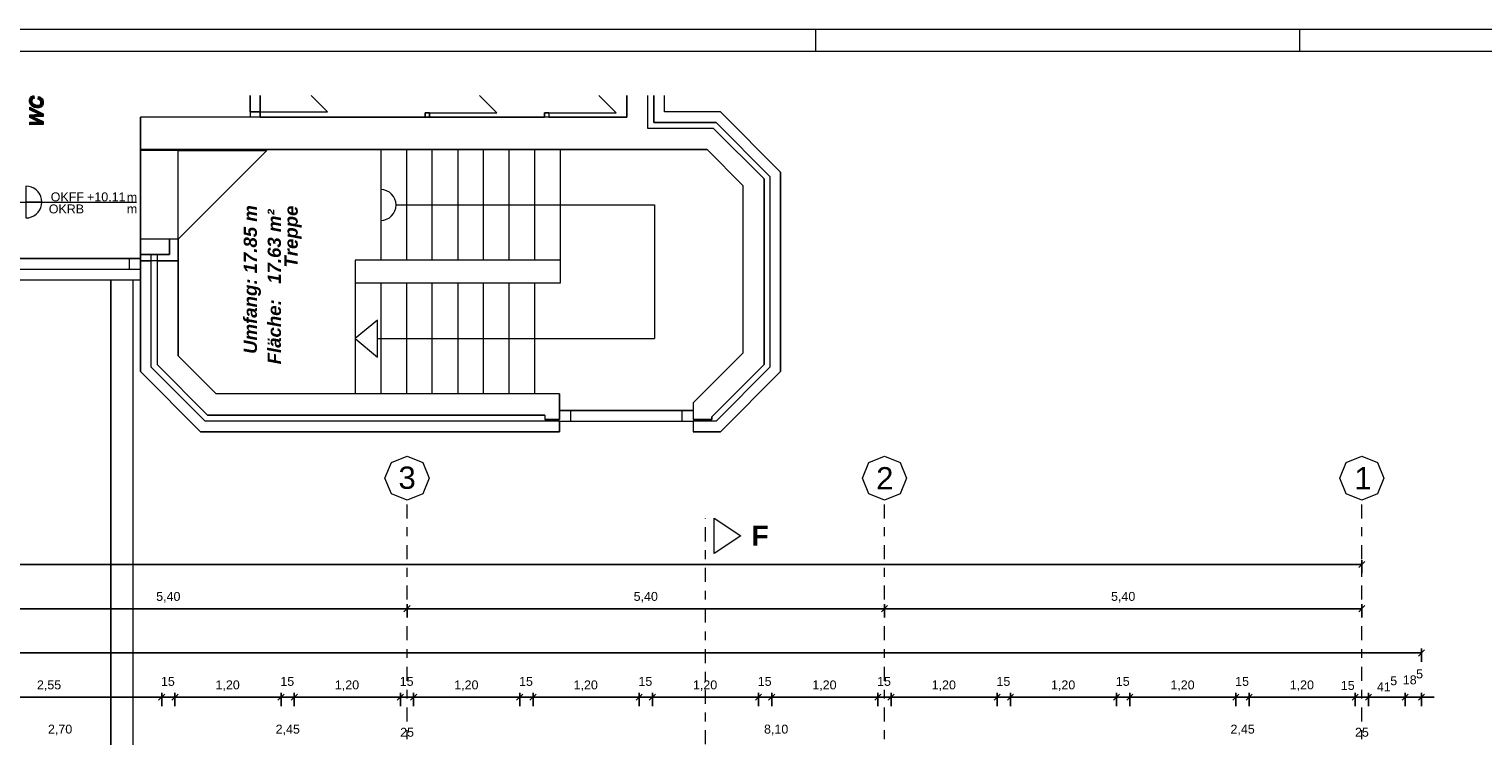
# Model space of a CAD drawing. Header units: metres. Extents: x -45.2 to 14.3, y -31.8 to 10.2.
# Tile 146 of 148: x -15.1 to 1.4, y 2.2 to 10.2. Entities that reach past the tile are written whole.
import ezdxf

# ---------------------------------------------------------------- set-up
doc = ezdxf.new("R2010")
doc.units = ezdxf.units.M
doc.header["$LTSCALE"] = 0.05
doc.linetypes.add('Achsen 01', pattern=[5.291531, 3.175, -1.058062, 0.352704, -0.705764])
doc.layers.get('0').update_dxf_attribs({"lineweight": 25})
doc.layers.add('017_Stahlbauarbeiten-000 Aufsicht Dach', color=7, linetype='Continuous', lineweight=9, true_color=0xd9d9d9)
doc.layers.add('AV1-Achsen', color=1, linetype='Achsen 01', lineweight=18, true_color=0xff0000)
for name, color, linetype, lineweight in [('AV1-Planrahmen', 7, 'Continuous', 9), ('AV1-Schnitt Achsen', 7, 'Achsen 01', 18), ('Bemaßung-Bemaßung', 7, 'Continuous', 9), ('COE_Bestand-allg.', 7, 'Continuous', 9), ('Keine', 7, 'Continuous', 9)]:
    doc.layers.add(name, color=color, linetype=linetype, lineweight=lineweight)
doc.styles.add('Arial', font='arial.ttf')
doc.styles.add('Arial (bold italic)', font='arialbi.ttf')
doc.styles.add('Arial (bold)', font='arialbd.ttf')

# ---------------------------------------------------------------- blocks, each defined once
blk = doc.blocks.new('Group')
at = {"layer": 'AV1-Planrahmen', "color": 7}
for p, q in [((0.1855, 0.4155), (0.1855, 0.4205)), ((0.295, 0.4155), (0.295, 0.4205))]:
    blk.add_line(p, q, dxfattribs=at)
at = {"layer": 'AV1-Planrahmen', "color": 7, "flags": 128}
for points in [[(-0.5945, -0.4205), (-0.5945, 0.4205), (0.5945, 0.4205), (0.5945, -0.4205)], [(-0.5695, -0.4155), (-0.5695, 0.4155), (0.4045, 0.4155), (0.4045, -0.4155)]]:
    blk.add_lwpolyline(points, close=True, dxfattribs=at)

msp = doc.modelspace()

# ---------------------------------------------------------------- linework, layer by layer
at = {"color": 0, "linetype": 'ByBlock', "lineweight": -2}
for p, q in [((0, 4.175), (-0.071, 4.175)), ((-10.8, 3.675), (-10.871, 3.675)), ((-10.8, 3.675), (-10.729, 3.675)), ((-5.4, 3.675), (-5.471, 3.675)), ((-5.4, 3.675), (-5.329, 3.675)), ((0, 3.675), (-0.071, 3.675)), ((0.675, 3.175), (0.604, 3.175)), ((-13.575, 2.675), (-13.646, 2.675)), ((-13.575, 2.675), (-13.646, 2.675)), ((-13.425, 2.675), (-13.354, 2.675)), ((-13.425, 2.675), (-13.354, 2.675)), ((-12.225, 2.675), (-12.296, 2.675)), ((-12.225, 2.675), (-12.296, 2.675)), ((-12.075, 2.675), (-12.004, 2.675)), ((-12.075, 2.675), (-12.004, 2.675)), ((-10.875, 2.675), (-10.946, 2.675)), ((-10.875, 2.675), (-10.946, 2.675)), ((-10.725, 2.675), (-10.654, 2.675)), ((-10.725, 2.675), (-10.654, 2.675)), ((-9.525, 2.675), (-9.596, 2.675)), ((-9.525, 2.675), (-9.596, 2.675)), ((-9.375, 2.675), (-9.304, 2.675)), ((-9.375, 2.675), (-9.304, 2.675)), ((-8.175, 2.675), (-8.246, 2.675)), ((-8.175, 2.675), (-8.246, 2.675)), ((-8.025, 2.675), (-7.954, 2.675)), ((-8.025, 2.675), (-7.954, 2.675)), ((-6.825, 2.675), (-6.896, 2.675)), ((-6.825, 2.675), (-6.896, 2.675)), ((-6.675, 2.675), (-6.604, 2.675)), ((-6.675, 2.675), (-6.604, 2.675)), ((-5.475, 2.675), (-5.546, 2.675)), ((-5.475, 2.675), (-5.546, 2.675)), ((-5.325, 2.675), (-5.254, 2.675)), ((-5.325, 2.675), (-5.254, 2.675)), ((-4.125, 2.675), (-4.196, 2.675)), ((-4.125, 2.675), (-4.196, 2.675)), ((-3.975, 2.675), (-3.904, 2.675)), ((-3.975, 2.675), (-3.904, 2.675)), ((-2.775, 2.675), (-2.846, 2.675)), ((-2.775, 2.675), (-2.846, 2.675)), ((-2.625, 2.675), (-2.554, 2.675)), ((-2.625, 2.675), (-2.554, 2.675)), ((-1.425, 2.675), (-1.496, 2.675)), ((-1.425, 2.675), (-1.496, 2.675)), ((-1.275, 2.675), (-1.204, 2.675)), ((-1.275, 2.675), (-1.204, 2.675)), ((-0.075, 2.675), (-0.146, 2.675)), ((-0.075, 2.675), (-0.146, 2.675)), ((0.075, 2.675), (0.146, 2.675)), ((0.075, 2.675), (0.146, 2.675)), ((0.49, 2.675), (0.419, 2.675)), ((0.49, 2.675), (0.419, 2.675)), ((0.675, 2.675), (0.746, 2.675))]:
    msp.add_line(p, q, dxfattribs=at)
at = {"color": 0, "linetype": 'Continuous', "lineweight": 15}
for p, q in [((0.035, 4.21), (-0.035, 4.14)), ((-10.765, 3.71), (-10.835, 3.64)), ((-10.835, 3.64), (-10.765, 3.71)), ((-5.365, 3.71), (-5.435, 3.64)), ((-5.435, 3.64), (-5.365, 3.71)), ((0.035, 3.71), (-0.035, 3.64)), ((0.71, 3.21), (0.64, 3.14)), ((-13.54, 2.71), (-13.61, 2.64)), ((-13.54, 2.71), (-13.61, 2.64)), ((-13.46, 2.64), (-13.39, 2.71)), ((-13.46, 2.64), (-13.39, 2.71)), ((-12.19, 2.71), (-12.26, 2.64)), ((-12.19, 2.71), (-12.26, 2.64)), ((-12.11, 2.64), (-12.04, 2.71)), ((-12.11, 2.64), (-12.04, 2.71)), ((-10.84, 2.71), (-10.91, 2.64)), ((-10.84, 2.71), (-10.91, 2.64)), ((-10.76, 2.64), (-10.69, 2.71)), ((-10.76, 2.64), (-10.69, 2.71)), ((-9.49, 2.71), (-9.56, 2.64)), ((-9.49, 2.71), (-9.56, 2.64)), ((-9.41, 2.64), (-9.34, 2.71)), ((-9.41, 2.64), (-9.34, 2.71)), ((-8.14, 2.71), (-8.21, 2.64)), ((-8.14, 2.71), (-8.21, 2.64)), ((-8.06, 2.64), (-7.99, 2.71)), ((-8.06, 2.64), (-7.99, 2.71)), ((-6.79, 2.71), (-6.86, 2.64)), ((-6.79, 2.71), (-6.86, 2.64)), ((-6.71, 2.64), (-6.64, 2.71)), ((-6.71, 2.64), (-6.64, 2.71)), ((-5.44, 2.71), (-5.51, 2.64)), ((-5.44, 2.71), (-5.51, 2.64)), ((-5.36, 2.64), (-5.29, 2.71)), ((-5.36, 2.64), (-5.29, 2.71)), ((-4.09, 2.71), (-4.16, 2.64)), ((-4.09, 2.71), (-4.16, 2.64)), ((-4.01, 2.64), (-3.94, 2.71)), ((-4.01, 2.64), (-3.94, 2.71)), ((-2.74, 2.71), (-2.81, 2.64)), ((-2.74, 2.71), (-2.81, 2.64)), ((-2.66, 2.64), (-2.59, 2.71)), ((-2.66, 2.64), (-2.59, 2.71)), ((-1.39, 2.71), (-1.46, 2.64)), ((-1.39, 2.71), (-1.46, 2.64)), ((-1.31, 2.64), (-1.24, 2.71)), ((-1.31, 2.64), (-1.24, 2.71)), ((-0.04, 2.71), (-0.11, 2.64)), ((-0.04, 2.71), (-0.11, 2.64)), ((0.04, 2.64), (0.11, 2.71)), ((0.04, 2.64), (0.11, 2.71)), ((0.525, 2.71), (0.455, 2.64)), ((0.525, 2.71), (0.455, 2.64)), ((0.64, 2.64), (0.71, 2.71))]:
    msp.add_line(p, q, dxfattribs=at)
at = {"layer": '017_Stahlbauarbeiten-000 Aufsicht Dach'}
for points in [[(-15.55, 0.675), (-15.55, 7.393), (-14.15, 7.393), (-14.15, 0.675)], [(-14.15, 7.393), (-13.9, 7.393), (-13.9, 0.675), (-14.15, 0.675)]]:
    msp.add_lwpolyline(points, close=True, dxfattribs=at)
at = {"layer": 'AV1-Achsen'}
for p, q in [((-10.8, -26.5), (-10.8, 4.9)), ((-5.4, -26.5), (-5.4, 4.9)), ((0, -26.5), (0, 4.9))]:
    msp.add_line(p, q, dxfattribs=at)
at = {"layer": 'AV1-Achsen', "linetype": 'Continuous'}
for points in [[(-10.8, 5.4), (-10.623, 5.327), (-10.55, 5.15), (-10.623, 4.973), (-10.8, 4.9), (-10.977, 4.973), (-11.05, 5.15), (-10.977, 5.327)], [(-5.4, 5.4), (-5.223, 5.327), (-5.15, 5.15), (-5.223, 4.973), (-5.4, 4.9), (-5.577, 4.973), (-5.65, 5.15), (-5.577, 5.327)], [(0, 5.4), (0.177, 5.327), (0.25, 5.15), (0.177, 4.973), (0, 4.9), (-0.177, 4.973), (-0.25, 5.15), (-0.177, 5.327)]]:
    msp.add_lwpolyline(points, close=True, dxfattribs=at)
at = {"layer": 'AV1-Schnitt Achsen'}
msp.add_line((-7.425, -26.3), (-7.425, 4.7), dxfattribs=at)
at = {"layer": 'AV1-Schnitt Achsen', "linetype": 'Continuous'}
msp.add_lwpolyline([(-7.325, 4.3), (-7.325, 4.7), (-7.025, 4.5)], close=True, dxfattribs=at)
at = {"layer": 'Bemaßung-Bemaßung', "color": 0, "lineweight": -2}
for p, q in [((-39.079, 4.175), (-0.071, 4.175)), ((0, 4.075), (0, 4.225)), ((-10.871, 3.675), (-16.129, 3.675)), ((-10.8, 3.575), (-10.8, 3.725)), ((-10.8, 3.575), (-10.8, 3.725)), ((-5.471, 3.675), (-10.729, 3.675)), ((-5.4, 3.575), (-5.4, 3.725)), ((-5.4, 3.575), (-5.4, 3.725)), ((-0.071, 3.675), (-5.329, 3.675)), ((0, 3.575), (0, 3.725)), ((-39.754, 3.175), (0.604, 3.175)), ((0.675, 3.075), (0.675, 3.225))]:
    msp.add_line(p, q, dxfattribs=at)
at = {"layer": 'Bemaßung-Bemaßung', "color": 0, "linetype": 'Continuous', "lineweight": -2}
for p, q in [((-16.054, 2.675), (-13.646, 2.675)), ((-13.646, 2.675), (-13.716, 2.675)), ((-13.575, 2.575), (-13.575, 2.725)), ((-13.575, 2.575), (-13.575, 2.725)), ((-13.575, 2.675), (-13.425, 2.675)), ((-13.425, 2.575), (-13.425, 2.725)), ((-13.425, 2.575), (-13.425, 2.725)), ((-13.354, 2.675), (-12.296, 2.675)), ((-13.354, 2.675), (-13.284, 2.675)), ((-12.296, 2.675), (-12.366, 2.675)), ((-12.225, 2.575), (-12.225, 2.725)), ((-12.225, 2.575), (-12.225, 2.725)), ((-12.225, 2.675), (-12.075, 2.675)), ((-12.075, 2.575), (-12.075, 2.725)), ((-12.075, 2.575), (-12.075, 2.725)), ((-12.004, 2.675), (-10.946, 2.675)), ((-12.004, 2.675), (-11.934, 2.675)), ((-10.946, 2.675), (-11.016, 2.675)), ((-10.875, 2.575), (-10.875, 2.725)), ((-10.875, 2.575), (-10.875, 2.725)), ((-10.875, 2.675), (-10.725, 2.675)), ((-10.725, 2.575), (-10.725, 2.725)), ((-10.725, 2.575), (-10.725, 2.725)), ((-10.654, 2.675), (-9.596, 2.675)), ((-10.654, 2.675), (-10.584, 2.675)), ((-9.596, 2.675), (-9.666, 2.675)), ((-9.525, 2.575), (-9.525, 2.725)), ((-9.525, 2.575), (-9.525, 2.725)), ((-9.525, 2.675), (-9.375, 2.675)), ((-9.375, 2.575), (-9.375, 2.725)), ((-9.375, 2.575), (-9.375, 2.725)), ((-9.304, 2.675), (-8.246, 2.675)), ((-9.304, 2.675), (-9.234, 2.675)), ((-8.246, 2.675), (-8.316, 2.675)), ((-8.175, 2.575), (-8.175, 2.725)), ((-8.175, 2.575), (-8.175, 2.725)), ((-8.175, 2.675), (-8.025, 2.675)), ((-8.025, 2.575), (-8.025, 2.725)), ((-8.025, 2.575), (-8.025, 2.725)), ((-7.954, 2.675), (-6.896, 2.675)), ((-7.954, 2.675), (-7.884, 2.675)), ((-6.896, 2.675), (-6.966, 2.675)), ((-6.825, 2.575), (-6.825, 2.725)), ((-6.825, 2.575), (-6.825, 2.725)), ((-6.825, 2.675), (-6.675, 2.675)), ((-6.675, 2.575), (-6.675, 2.725)), ((-6.675, 2.575), (-6.675, 2.725)), ((-6.604, 2.675), (-5.546, 2.675)), ((-6.604, 2.675), (-6.534, 2.675)), ((-5.546, 2.675), (-5.616, 2.675)), ((-5.475, 2.575), (-5.475, 2.725)), ((-5.475, 2.575), (-5.475, 2.725)), ((-5.475, 2.675), (-5.325, 2.675)), ((-5.325, 2.575), (-5.325, 2.725)), ((-5.325, 2.575), (-5.325, 2.725)), ((-5.254, 2.675), (-4.196, 2.675)), ((-5.254, 2.675), (-5.184, 2.675)), ((-4.196, 2.675), (-4.266, 2.675)), ((-4.125, 2.575), (-4.125, 2.725)), ((-4.125, 2.575), (-4.125, 2.725)), ((-4.125, 2.675), (-3.975, 2.675)), ((-3.975, 2.575), (-3.975, 2.725)), ((-3.975, 2.575), (-3.975, 2.725)), ((-3.904, 2.675), (-2.846, 2.675)), ((-3.904, 2.675), (-3.834, 2.675)), ((-2.846, 2.675), (-2.916, 2.675)), ((-2.775, 2.575), (-2.775, 2.725)), ((-2.775, 2.575), (-2.775, 2.725)), ((-2.775, 2.675), (-2.625, 2.675)), ((-2.625, 2.575), (-2.625, 2.725)), ((-2.625, 2.575), (-2.625, 2.725)), ((-2.554, 2.675), (-1.496, 2.675)), ((-2.554, 2.675), (-2.484, 2.675)), ((-1.496, 2.675), (-1.566, 2.675)), ((-1.425, 2.575), (-1.425, 2.725)), ((-1.425, 2.575), (-1.425, 2.725)), ((-1.425, 2.675), (-1.275, 2.675)), ((-1.275, 2.575), (-1.275, 2.725)), ((-1.275, 2.575), (-1.275, 2.725)), ((-1.204, 2.675), (-0.146, 2.675)), ((-1.204, 2.675), (-1.134, 2.675)), ((-0.146, 2.675), (-0.216, 2.675)), ((-0.075, 2.575), (-0.075, 2.725)), ((-0.075, 2.575), (-0.075, 2.725)), ((-0.075, 2.675), (0.075, 2.675)), ((0.075, 2.575), (0.075, 2.725)), ((0.075, 2.575), (0.075, 2.725)), ((0.146, 2.675), (0.419, 2.675)), ((0.146, 2.675), (0.216, 2.675)), ((0.419, 2.675), (0.349, 2.675)), ((0.49, 2.575), (0.49, 2.725)), ((0.49, 2.575), (0.49, 2.725)), ((0.49, 2.675), (0.675, 2.675)), ((0.675, 2.575), (0.675, 2.725)), ((0.746, 2.675), (0.816, 2.675))]:
    msp.add_line(p, q, dxfattribs=at)
at = {"layer": 'COE_Bestand-allg.', "color": 7}
for p, q in [((-14.971, 9.433), (-14.971, 9.433)), ((-14.917, 9.269), (-14.917, 9.269))]:
    msp.add_line(p, q, dxfattribs=at)
at = {"layer": 'COE_Bestand-allg.', "color": 7, "linetype": 'Continuous', "lineweight": 9}
for p, q in [((-12.575, 9.29), (-12.575, 9.475)), ((-12.46, 9.29), (-12.46, 9.475)), ((-11.7, 9.29), (-11.885, 9.475)), ((-9.785, 9.278), (-9.982, 9.475)), ((-8.435, 9.278), (-8.632, 9.475)), ((-8.315, 9.228), (-8.315, 9.475)), ((-8.075, 9.103), (-8.075, 9.475)), ((-8.008, 9.17), (-8.008, 9.475)), ((-7.888, 9.29), (-7.888, 9.475)), ((-8.315, 9.228), (-13.815, 9.228)), ((-13.815, 8.863), (-13.815, 9.228)), ((-12.575, 9.29), (-12.575, 9.228)), ((-12.575, 9.29), (-12.46, 9.29)), ((-12.46, 9.29), (-12.46, 9.228)), ((-12.46, 9.29), (-11.7, 9.29)), ((-10.595, 9.278), (-10.595, 9.228)), ((-10.545, 9.278), (-10.595, 9.278)), ((-10.545, 9.278), (-10.545, 9.228)), ((-10.545, 9.278), (-9.785, 9.278)), ((-9.245, 9.278), (-9.245, 9.228)), ((-9.195, 9.278), (-9.245, 9.278)), ((-9.195, 9.278), (-9.195, 9.228)), ((-9.195, 9.278), (-8.435, 9.278)), ((-7.255, 9.29), (-7.888, 9.29)), ((-7.255, 9.29), (-6.575, 8.61)), ((-7.333, 9.103), (-8.075, 9.103)), ((-7.305, 9.17), (-8.008, 9.17)), ((-7.333, 9.103), (-6.762, 8.532)), ((-7.305, 9.17), (-6.695, 8.56)), ((-13.815, 8.853), (-13.815, 8.863)), ((-7.406, 8.863), (-13.815, 8.863)), ((-13.815, 7.853), (-13.815, 8.853)), ((-13.387, 8.853), (-13.815, 8.853)), ((-13.387, 8.853), (-13.387, 8.863)), ((-13.387, 7.853), (-13.387, 8.853)), ((-13.387, 8.853), (-12.387, 8.853)), ((-12.387, 8.853), (-13.387, 7.853)), ((-11.098, 8.863), (-11.098, 7.613)), ((-10.807, 8.863), (-10.807, 7.613)), ((-10.518, 8.863), (-10.518, 7.613)), ((-10.227, 8.863), (-10.227, 7.613)), ((-9.938, 8.863), (-9.938, 7.613)), ((-9.648, 8.863), (-9.648, 7.613)), ((-9.357, 8.863), (-9.357, 7.613)), ((-9.068, 8.863), (-9.068, 7.613)), ((-7.003, 8.459), (-7.406, 8.863)), ((-6.695, 8.56), (-6.695, 6.405)), ((-6.575, 8.61), (-6.575, 6.355)), ((-7.003, 8.459), (-7.003, 6.562)), ((-6.762, 8.532), (-6.762, 6.433)), ((-10.922, 8.238), (-8.002, 8.238)), ((-8.002, 8.238), (-8.002, 6.728)), ((-13.815, 6.355), (-13.815, 7.853)), ((-13.387, 7.853), (-13.815, 7.853)), ((-13.488, 7.853), (-13.488, 7.678)), ((-13.387, 7.853), (-13.387, 6.532)), ((-15.7, 7.633), (-13.815, 7.633)), ((-13.94, 7.513), (-13.94, 7.633)), ((-13.488, 7.678), (-13.815, 7.678)), ((-13.387, 7.605), (-13.815, 7.605)), ((-13.695, 6.405), (-13.695, 7.678)), ((-13.627, 7.678), (-13.627, 6.433)), ((-9.068, 7.613), (-11.387, 7.613)), ((-11.387, 7.613), (-11.387, 7.353)), ((-9.068, 7.613), (-9.068, 7.353)), ((-15.7, 7.513), (-13.815, 7.513)), ((-15.825, 7.393), (-13.815, 7.393)), ((-9.068, 7.353), (-11.387, 7.353)), ((-11.387, 7.353), (-11.387, 6.103)), ((-11.098, 7.353), (-11.098, 6.103)), ((-10.807, 7.353), (-10.807, 6.103)), ((-10.518, 7.353), (-10.518, 6.103)), ((-10.227, 7.353), (-10.227, 6.103)), ((-9.938, 7.353), (-9.938, 6.103)), ((-9.648, 7.353), (-9.648, 6.103)), ((-9.357, 7.353), (-9.357, 6.103)), ((-11.133, 6.728), (-8.002, 6.728)), ((-13.627, 6.433), (-13.057, 5.863)), ((-13.387, 6.532), (-12.958, 6.103)), ((-7.003, 6.562), (-7.565, 6)), ((-6.762, 6.433), (-7.352, 5.843)), ((-13.815, 6.355), (-13.135, 5.675)), ((-13.695, 6.405), (-13.085, 5.795)), ((-6.695, 6.405), (-7.305, 5.795)), ((-6.575, 6.355), (-7.255, 5.675)), ((-9.075, 6.103), (-12.958, 6.103)), ((-9.075, 6.103), (-9.075, 5.815)), ((-7.565, 6), (-7.565, 5.815)), ((-9.075, 5.795), (-13.085, 5.795)), ((-9.24, 5.863), (-13.057, 5.863)), ((-9.24, 5.863), (-9.24, 5.815)), ((-9.075, 5.815), (-9.24, 5.815)), ((-9.075, 5.915), (-8.95, 5.915)), ((-9.075, 5.795), (-8.95, 5.795)), ((-9.075, 5.795), (-9.075, 5.675)), ((-8.95, 5.915), (-7.69, 5.915)), ((-8.95, 5.915), (-8.95, 5.795)), ((-8.95, 5.795), (-7.69, 5.795)), ((-7.69, 5.915), (-7.565, 5.915)), ((-7.69, 5.915), (-7.69, 5.795)), ((-7.69, 5.795), (-7.565, 5.795)), ((-7.352, 5.815), (-7.565, 5.815)), ((-7.305, 5.795), (-7.565, 5.795)), ((-7.565, 5.795), (-7.565, 5.675)), ((-7.352, 5.843), (-7.352, 5.815)), ((-9.075, 5.675), (-13.135, 5.675)), ((-7.255, 5.675), (-7.565, 5.675))]:
    msp.add_line(p, q, dxfattribs=at)
for points in [[(-12.575, 9.475), (-12.575, 9.228), (-13.815, 9.228), (-13.815, 7.633), (-15.825, 7.633), (-15.825, 9.475)], [(-8.315, 9.475), (-8.315, 9.228), (-12.46, 9.228), (-12.46, 9.29), (-12.575, 9.29), (-12.575, 9.228), (-13.815, 9.228), (-13.815, 8.863), (-7.406, 8.863), (-7.003, 8.459), (-7.003, 6.562), (-7.565, 6), (-7.565, 5.815), (-7.352, 5.815), (-7.352, 5.843), (-6.762, 6.433)], [(-12.46, 9.475), (-12.46, 9.228), (-10.595, 9.228), (-10.595, 9.278), (-10.545, 9.278), (-10.545, 9.228), (-9.245, 9.228), (-9.245, 9.278), (-9.195, 9.278), (-9.195, 9.228), (-8.315, 9.228), (-8.315, 9.475)], [(-6.762, 6.433), (-6.762, 8.532), (-7.333, 9.103), (-8.075, 9.103), (-8.075, 9.475)], [(-8.008, 9.475), (-8.008, 9.17), (-7.305, 9.17), (-6.695, 8.56), (-6.695, 6.405), (-7.305, 5.795), (-7.565, 5.795), (-7.565, 5.675), (-7.255, 5.675), (-6.575, 6.355)], [(-6.575, 6.355), (-6.575, 8.61), (-7.255, 9.29), (-7.888, 9.29), (-7.888, 9.475)], [(-11.098, 8.063), (-11.063, 8.066), (-11.031, 8.076), (-11, 8.092), (-10.974, 8.114), (-10.952, 8.14), (-10.936, 8.171), (-10.926, 8.203), (-10.922, 8.238), (-10.926, 8.272), (-10.936, 8.304), (-10.952, 8.335), (-10.974, 8.361), (-11, 8.383), (-11.031, 8.399), (-11.063, 8.409), (-11.098, 8.413)]]:
    msp.add_lwpolyline(points, dxfattribs=at)
at = {"layer": 'COE_Bestand-allg.', "color": 7}
for points in [[(-14.971, 9.433), (-14.967, 9.464), (-14.954, 9.459), (-14.935, 9.446), (-14.928, 9.436), (-14.921, 9.427), (-14.914, 9.406), (-14.914, 9.394), (-14.914, 9.38), (-14.923, 9.358), (-14.931, 9.351), (-14.939, 9.343), (-14.963, 9.335), (-14.979, 9.335), (-14.992, 9.335), (-15.016, 9.34), (-15.026, 9.345), (-15.037, 9.351), (-15.053, 9.365), (-15.059, 9.374), (-15.064, 9.384), (-15.07, 9.404), (-15.07, 9.415), (-15.07, 9.427), (-15.063, 9.446), (-15.057, 9.454), (-15.05, 9.462), (-15.033, 9.47), (-15.021, 9.472), (-15.018, 9.442), (-15.025, 9.441), (-15.034, 9.436), (-15.037, 9.433), (-15.04, 9.429), (-15.043, 9.42), (-15.043, 9.414), (-15.043, 9.408), (-15.039, 9.396), (-15.036, 9.39), (-15.032, 9.384), (-15.019, 9.376), (-15.011, 9.372), (-15.003, 9.369), (-14.986, 9.366), (-14.978, 9.366), (-14.969, 9.366), (-14.955, 9.37), (-14.95, 9.374), (-14.945, 9.379), (-14.94, 9.389), (-14.94, 9.396), (-14.94, 9.402), (-14.944, 9.413), (-14.948, 9.418), (-14.952, 9.423), (-14.964, 9.43), (-14.971, 9.433)], [(-14.917, 9.269), (-14.917, 9.237), (-15.027, 9.234), (-14.917, 9.179), (-14.917, 9.147), (-15.067, 9.142), (-15.067, 9.172), (-14.962, 9.173), (-15.067, 9.225), (-15.067, 9.258), (-14.963, 9.262), (-15.067, 9.311), (-15.067, 9.341)]]:
    msp.add_lwpolyline(points, close=True, dxfattribs=at)
at = {"layer": 'COE_Bestand-allg.', "color": 7, "linetype": 'Continuous', "lineweight": 9}
for points in [[(-10.545, 9.228), (-10.545, 9.278), (-10.595, 9.278), (-10.595, 9.228)], [(-9.195, 9.278), (-9.195, 9.228), (-9.245, 9.228), (-9.245, 9.278)], [(-7.003, 8.459), (-7.003, 6.562), (-7.565, 6), (-7.565, 5.915), (-9.075, 5.915), (-9.075, 6.103), (-12.958, 6.103), (-13.387, 6.532), (-13.387, 8.853), (-13.387, 8.863), (-7.406, 8.863)], [(-13.488, 7.678), (-13.488, 7.853), (-13.815, 7.853), (-13.815, 7.678)], [(-13.387, 7.605), (-13.387, 7.853), (-13.488, 7.853), (-13.488, 7.678), (-13.627, 7.678), (-13.627, 7.605)], [(-13.695, 7.605), (-13.695, 7.678), (-13.815, 7.678), (-13.815, 7.605)], [(-9.075, 5.675), (-9.075, 5.795), (-13.085, 5.795), (-13.695, 6.405), (-13.695, 7.605), (-13.815, 7.605), (-13.815, 6.355), (-13.135, 5.675)], [(-13.057, 5.863), (-9.24, 5.863), (-9.24, 5.815), (-9.075, 5.815), (-9.075, 6.103), (-12.958, 6.103), (-13.387, 6.532), (-13.387, 7.605), (-13.627, 7.605), (-13.627, 6.433)], [(-11.133, 6.519), (-11.133, 6.936), (-11.387, 6.728)]]:
    msp.add_lwpolyline(points, close=True, dxfattribs=at)
at = {"layer": 'COE_Bestand-allg.', "color": 7}
for points in [[(-15.07, 9.415), (-15.063, 9.446), (-15.057, 9.454)], [(-15.07, 9.415), (-15.057, 9.454), (-15.04, 9.429)], [(-15.07, 9.415), (-15.07, 9.427), (-15.063, 9.446)], [(-15.07, 9.415), (-15.04, 9.429), (-15.043, 9.42)], [(-15.043, 9.42), (-15.043, 9.414), (-15.07, 9.415)], [(-15.059, 9.374), (-15.07, 9.404), (-15.07, 9.415)], [(-15.059, 9.374), (-15.07, 9.415), (-15.043, 9.408)], [(-15.07, 9.415), (-15.043, 9.414), (-15.043, 9.408)], [(-15.059, 9.374), (-15.064, 9.384), (-15.07, 9.404)], [(-15.059, 9.374), (-15.043, 9.408), (-15.039, 9.396)], [(-15.039, 9.396), (-15.036, 9.39), (-15.059, 9.374)], [(-15.059, 9.374), (-15.036, 9.39), (-15.032, 9.384)], [(-15.026, 9.345), (-15.059, 9.374), (-15.032, 9.384)], [(-15.026, 9.345), (-15.053, 9.365), (-15.059, 9.374)], [(-15.025, 9.441), (-15.057, 9.454), (-15.05, 9.462)], [(-15.025, 9.441), (-15.034, 9.436), (-15.057, 9.454)], [(-15.057, 9.454), (-15.037, 9.433), (-15.04, 9.429)], [(-15.057, 9.454), (-15.034, 9.436), (-15.037, 9.433)], [(-15.025, 9.441), (-15.05, 9.462), (-15.033, 9.47)], [(-15.025, 9.441), (-15.033, 9.47), (-15.021, 9.472)], [(-15.026, 9.345), (-15.032, 9.384), (-15.019, 9.376)], [(-15.019, 9.376), (-15.011, 9.372), (-15.026, 9.345)], [(-15.021, 9.472), (-15.018, 9.442), (-15.025, 9.441)], [(-14.964, 9.43), (-14.971, 9.433), (-14.967, 9.464)], [(-14.967, 9.464), (-14.954, 9.459), (-14.935, 9.446)], [(-14.967, 9.464), (-14.935, 9.446), (-14.928, 9.436)], [(-14.967, 9.464), (-14.928, 9.436), (-14.952, 9.423)], [(-14.967, 9.464), (-14.952, 9.423), (-14.964, 9.43)], [(-14.955, 9.37), (-14.95, 9.374), (-14.931, 9.351)], [(-14.928, 9.436), (-14.948, 9.418), (-14.952, 9.423)], [(-14.931, 9.351), (-14.95, 9.374), (-14.945, 9.379)], [(-14.944, 9.413), (-14.948, 9.418), (-14.928, 9.436)], [(-14.914, 9.394), (-14.931, 9.351), (-14.945, 9.379)], [(-14.914, 9.394), (-14.945, 9.379), (-14.94, 9.389)], [(-14.928, 9.436), (-14.94, 9.402), (-14.944, 9.413)], [(-14.928, 9.436), (-14.914, 9.394), (-14.94, 9.402)], [(-14.914, 9.394), (-14.94, 9.396), (-14.94, 9.402)], [(-14.94, 9.389), (-14.94, 9.396), (-14.914, 9.394)], [(-14.914, 9.394), (-14.923, 9.358), (-14.931, 9.351)], [(-14.928, 9.436), (-14.921, 9.427), (-14.914, 9.406)], [(-14.928, 9.436), (-14.914, 9.406), (-14.914, 9.394)], [(-14.914, 9.394), (-14.914, 9.38), (-14.923, 9.358)], [(-14.963, 9.262), (-15.067, 9.311), (-15.067, 9.341)], [(-14.963, 9.262), (-15.067, 9.341), (-14.917, 9.269)], [(-14.917, 9.237), (-15.067, 9.258), (-14.963, 9.262)], [(-15.027, 9.234), (-15.067, 9.225), (-15.067, 9.258)], [(-14.917, 9.237), (-15.027, 9.234), (-15.067, 9.258)], [(-14.962, 9.173), (-15.067, 9.225), (-15.027, 9.234)], [(-15.026, 9.345), (-15.037, 9.351), (-15.053, 9.365)], [(-14.962, 9.173), (-15.027, 9.234), (-14.917, 9.179)], [(-15.016, 9.34), (-15.026, 9.345), (-15.011, 9.372)], [(-15.016, 9.34), (-15.011, 9.372), (-15.003, 9.369)], [(-14.992, 9.335), (-15.016, 9.34), (-15.003, 9.369)], [(-14.992, 9.335), (-15.003, 9.369), (-14.986, 9.366)], [(-14.986, 9.366), (-14.979, 9.335), (-14.992, 9.335)], [(-14.986, 9.366), (-14.978, 9.366), (-14.979, 9.335)], [(-14.931, 9.351), (-14.979, 9.335), (-14.969, 9.366)], [(-14.979, 9.335), (-14.978, 9.366), (-14.969, 9.366)], [(-14.931, 9.351), (-14.963, 9.335), (-14.979, 9.335)], [(-14.931, 9.351), (-14.969, 9.366), (-14.955, 9.37)], [(-14.931, 9.351), (-14.939, 9.343), (-14.963, 9.335)], [(-14.963, 9.262), (-14.917, 9.269), (-14.917, 9.237)], [(-14.917, 9.147), (-15.067, 9.172), (-14.962, 9.173)], [(-14.917, 9.147), (-15.067, 9.142), (-15.067, 9.172)], [(-14.962, 9.173), (-14.917, 9.179), (-14.917, 9.147)]]:
    msp.add_solid(points, dxfattribs=at)
at = {"layer": 'Defpoints', "color": 0, "lineweight": 0}
for p, q in [((0, 4.175), (0, 4.175)), ((-10.8, 3.675), (-10.8, 3.675)), ((-5.4, 3.675), (-5.4, 3.675)), ((0.675, 3.175), (0.675, 3.175)), ((-13.575, 2.675), (-13.575, 2.675)), ((-13.425, 2.675), (-13.425, 2.675)), ((-12.225, 2.675), (-12.225, 2.675)), ((-12.075, 2.675), (-12.075, 2.675)), ((-10.875, 2.675), (-10.875, 2.675)), ((-10.725, 2.675), (-10.725, 2.675)), ((-9.525, 2.675), (-9.525, 2.675)), ((-9.375, 2.675), (-9.375, 2.675)), ((-8.175, 2.675), (-8.175, 2.675)), ((-8.025, 2.675), (-8.025, 2.675)), ((-6.825, 2.675), (-6.825, 2.675)), ((-6.675, 2.675), (-6.675, 2.675)), ((-5.475, 2.675), (-5.475, 2.675)), ((-5.325, 2.675), (-5.325, 2.675)), ((-4.125, 2.675), (-4.125, 2.675)), ((-3.975, 2.675), (-3.975, 2.675)), ((-2.775, 2.675), (-2.775, 2.675)), ((-2.625, 2.675), (-2.625, 2.675)), ((-1.425, 2.675), (-1.425, 2.675)), ((-1.275, 2.675), (-1.275, 2.675)), ((-0.075, 2.675), (-0.075, 2.675)), ((0.075, 2.675), (0.075, 2.675)), ((0.49, 2.675), (0.49, 2.675)), ((0.675, 2.675), (0.675, 2.675))]:
    msp.add_line(p, q, dxfattribs=at)
at = {"layer": 'Keine', "color": 7, "linetype": 'Continuous', "lineweight": 13}
msp.add_line((-15.41, 8.271), (-13.86, 8.271), dxfattribs=at)
for points in [[(-15.11, 8.451), (-15.11, 8.271), (-14.93, 8.271), (-14.93, 8.271), (-14.933, 8.302), (-14.941, 8.332), (-14.954, 8.361), (-14.972, 8.386), (-14.995, 8.409), (-15.02, 8.427), (-15.049, 8.44), (-15.079, 8.448)], [(-15.11, 8.271), (-15.11, 8.091), (-15.11, 8.091), (-15.079, 8.093), (-15.049, 8.102), (-15.02, 8.115), (-14.995, 8.133), (-14.972, 8.155), (-14.954, 8.181), (-14.941, 8.209), (-14.933, 8.239), (-14.93, 8.271)]]:
    msp.add_lwpolyline(points, close=True, dxfattribs=at)

# ---------------------------------------------------------------- block references
at = {"layer": 'Keine', "color": 7, "transparency": 33554687, "xscale": 50, "yscale": 50, "zscale": 50}
msp.add_blockref('Group', (-15.45, -10.8), dxfattribs=at)

# ---------------------------------------------------------------- texts
at = {"layer": 'AV1-Achsen', "char_height": 0.252, "attachment_point": 7, "style": 'Arial'}
for s, insert in [('3', (-10.897, 5.026)), ('2', (-5.494, 5.023)), ('1', (-0.085, 5.023))]:
    msp.add_mtext(s, dxfattribs=dict(at, insert=insert))
at = {"layer": 'AV1-Schnitt Achsen', "insert": (-6.904, 4.387), "char_height": 0.227, "attachment_point": 7, "style": 'Arial (bold)'}
msp.add_mtext('F', dxfattribs=at)
at = {"layer": 'Bemaßung-Bemaßung', "color": 0, "attachment_point": 7, "style": 'Arial'}
for s, insert, char_height in [('5,40', (-13.637, 3.745), 0.1009), ('5,40', (-8.237, 3.745), 0.1009), ('5,40', (-2.837, 3.745), 0.1009), ('5', (0.614, 2.886), 0.101), ('2,55', (-14.986, 2.745), 0.1009), ('15', (-13.583, 2.802), 0.1009), ('1,20', (-12.966, 2.745), 0.1009), ('15', (-12.233, 2.802), 0.1009), ('1,20', (-11.616, 2.745), 0.1009), ('15', (-10.883, 2.802), 0.1009), ('1,20', (-10.266, 2.745), 0.1009), ('15', (-9.533, 2.802), 0.1009), ('1,20', (-8.916, 2.745), 0.1009), ('15', (-8.183, 2.802), 0.1009), ('1,20', (-7.566, 2.745), 0.1009), ('15', (-6.833, 2.802), 0.1009), ('1,20', (-6.216, 2.745), 0.1009), ('15', (-5.483, 2.802), 0.1009), ('1,20', (-4.866, 2.745), 0.1009), ('15', (-4.133, 2.802), 0.1009), ('1,20', (-3.516, 2.745), 0.1009), ('15', (-2.783, 2.802), 0.1009), ('1,20', (-2.166, 2.745), 0.1009), ('15', (-1.433, 2.802), 0.1009), ('1,20', (-0.816, 2.745), 0.1009), ('15', (-0.238, 2.756), 0.1009), ('41', (0.17, 2.742), 0.1009), ('5', (0.321, 2.809), 0.101), ('18', (0.463, 2.819), 0.1009), ('2,70', (-14.861, 2.245), 0.1009), ('2,45', (-12.286, 2.245), 0.1009), ('25', (-10.878, 2.227), 0.1009), ('8,10', (-6.762, 2.245), 0.1009), ('2,45', (-1.486, 2.245), 0.1009), ('25', (-0.078, 2.227), 0.1009)]:
    msp.add_mtext(s, dxfattribs=dict(at, insert=insert, char_height=char_height))
at = {"layer": 'COE_Bestand-allg.', "color": 7, "attachment_point": 7, "rotation": 90, "style": 'Arial (bold italic)'}
for s, insert, char_height in [('Umfang: 17.85 m', (-12.452, 6.555), 0.15027), ('Fläche:   17.63 m²', (-12.224, 6.437), 0.15027), ('Treppe', (-11.991, 7.53), 0.1503)]:
    msp.add_mtext(s, dxfattribs=dict(at, insert=insert, char_height=char_height))
at = {"layer": 'Keine', "color": 7, "attachment_point": 7, "style": 'Arial'}
for s, insert, char_height in [('OKFF', (-14.83, 8.277), 0.1009), ('+10.11', (-14.419, 8.277), 0.1009), ('OKRB', (-14.852, 8.141), 0.1009), ('m', (-13.969, 8.275), 0.101), ('m', (-13.969, 8.143), 0.101)]:
    msp.add_mtext(s, dxfattribs=dict(at, insert=insert, char_height=char_height))

doc.saveas('drawing.dxf')
